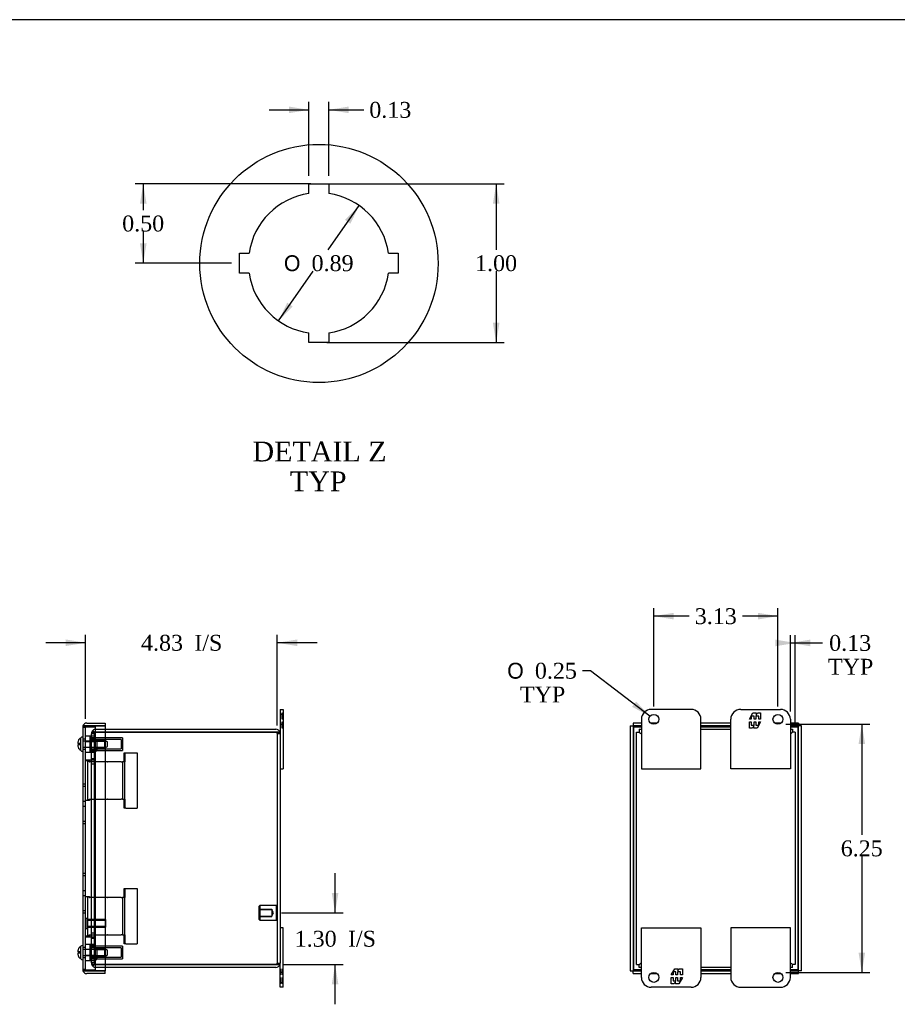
# Model space of a CAD drawing. Header units: inches. Extents: x 0.2 to 65.9, y -0.4 to 43.8.
# Tile 6 of 7: x 29.5 to 51.6, y 19 to 43.8. Entities that reach past the tile are written whole.
import ezdxf
from ezdxf.enums import TextEntityAlignment as Align
from ezdxf.lldxf.tags import DXFTag

# ---------------------------------------------------------------- set-up
doc = ezdxf.new("R2010")
doc.units = ezdxf.units.IN
doc.header["$MEASUREMENT"] = 0
for name, color, linetype in [('COM50821', 7, 'Continuous'), ('COM51062', 7, 'Continuous'), ('COM56049-2', 7, 'Continuous'), ('COM70646-2', 7, 'Continuous'), ('Default', 7, 'Continuous'), ('GSK11184', 7, 'Continuous'), ('RNG86389', 7, 'Continuous'), ('RVN01001', 7, 'Continuous'), ('SCS190055', 7, 'Continuous'), ('STD26154', 7, 'Continuous'), ('STD26202', 7, 'Continuous')]:
    doc.layers.add(name, color=color, linetype=linetype)
doc.styles.add('SEACAD_Solid_Edge_ANSI1_Symbols', font='txt')
doc.styles.add('SEACAD_Times_New_Roman', font='times.ttf')
tags = doc.linetypes.add('CENTER2', pattern=[1.125, 0.75, -0.125, 0.125, -0.125]).pattern_tags.tags
tags[10:11] = [DXFTag(74, 4), DXFTag(75, 0), DXFTag(340, '0'), DXFTag(46, 0.0), DXFTag(50, 0.0), DXFTag(44, 0.0), DXFTag(45, 0.0)]
tags[8:9] = [DXFTag(74, 4), DXFTag(75, 0), DXFTag(340, '0'), DXFTag(46, 0.0), DXFTag(50, 0.0), DXFTag(44, 0.0), DXFTag(45, 0.0)]
tags[6:7] = [DXFTag(74, 4), DXFTag(75, 0), DXFTag(340, '0'), DXFTag(46, 0.0), DXFTag(50, 0.0), DXFTag(44, 0.0), DXFTag(45, 0.0)]
tags[4:5] = [DXFTag(74, 4), DXFTag(75, 0), DXFTag(340, '0'), DXFTag(46, 0.0), DXFTag(50, 0.0), DXFTag(44, 0.0), DXFTag(45, 0.0)]
tags = doc.linetypes.add('HIDDEN2', pattern=[0.1875, 0.125, -0.0625]).pattern_tags.tags
tags[6:7] = [DXFTag(74, 4), DXFTag(75, 0), DXFTag(340, '0'), DXFTag(46, 0.0), DXFTag(50, 0.0), DXFTag(44, 0.0), DXFTag(45, 0.0)]
tags[4:5] = [DXFTag(74, 4), DXFTag(75, 0), DXFTag(340, '0'), DXFTag(46, 0.0), DXFTag(50, 0.0), DXFTag(44, 0.0), DXFTag(45, 0.0)]
doc.dimstyles.new('HAMMOND_(STH_-_66x44)', dxfattribs={"dimtxt": 0.4, "dimasz": 0.5, "dimexe": 0.2, "dimexo": 0.2, "dimgap": 0.1, "dimtad": 0, "dimtih": 1, "dimtoh": 1, "dimzin": 0, "dimdsep": 46, "dimtxsty": 'SEACAD_Times_New_Roman', "dimblk1": '_SE_FILLED', "dimblk2": '_SE_FILLED', "dimsah": 1, "dimcen": 0.2, "dimadec": 0, "dimazin": 0, "dimtfac": 0.8, "dimtofl": 0, "dimtmove": 0, "dimatfit": 3, "dimfxl": 1, "dimtolj": 1, "dimtzin": 0, "dimarcsym": 0})

# ---------------------------------------------------------------- blocks, each defined once
blk = doc.blocks.new('SE2')
at = {"layer": 'COM50821', "color": 7, "linetype": 'Continuous'}
for p, q in [((36.058, 26.466), (36.058, 26.216)), ((36.058, 26.466), (36.13, 26.466)), ((36.13, 26.466), (36.13, 26.216)), ((36.058, 26.216), (36.058, 25.858)), ((36.13, 26.216), (36.13, 24.966)), ((36.058, 24.966), (36.13, 24.966)), ((36.13, 20.966), (36.058, 20.966)), ((36.13, 19.716), (36.13, 20.966)), ((36.058, 19.716), (36.058, 20.074)), ((36.058, 19.466), (36.058, 19.716)), ((36.13, 19.466), (36.13, 19.716)), ((36.13, 19.466), (36.058, 19.466))]:
    blk.add_line(p, q, dxfattribs=at)
at = {"layer": 'COM50821', "color": 7, "linetype": 'HIDDEN2'}
for p, q in [((36.068, 26.376), (36.058, 26.376)), ((36.13, 26.341), (36.058, 26.341)), ((36.068, 26.319), (36.058, 26.319)), ((36.068, 26.298), (36.058, 26.298)), ((36.068, 26.376), (36.068, 26.221)), ((36.12, 26.376), (36.13, 26.376)), ((36.12, 26.221), (36.12, 26.376)), ((36.12, 26.319), (36.13, 26.319)), ((36.12, 26.298), (36.13, 26.298)), ((36.068, 26.221), (36.058, 26.221)), ((36.068, 26.15), (36.058, 26.15)), ((36.058, 26.091), (36.13, 26.091)), ((36.068, 26.073), (36.058, 26.073)), ((36.068, 26.052), (36.058, 26.052)), ((36.068, 26.15), (36.068, 25.996)), ((36.12, 26.221), (36.13, 26.221)), ((36.12, 26.15), (36.13, 26.15)), ((36.12, 25.996), (36.12, 26.15)), ((36.12, 26.073), (36.13, 26.073)), ((36.12, 26.052), (36.13, 26.052)), ((36.068, 25.996), (36.058, 25.996)), ((36.12, 25.996), (36.13, 25.996)), ((36.068, 19.935), (36.058, 19.935)), ((36.068, 19.879), (36.058, 19.879)), ((36.068, 19.858), (36.058, 19.858)), ((36.068, 19.935), (36.068, 19.781)), ((36.12, 19.935), (36.13, 19.935)), ((36.12, 19.781), (36.12, 19.935)), ((36.12, 19.879), (36.13, 19.879)), ((36.12, 19.858), (36.13, 19.858)), ((36.13, 19.841), (36.058, 19.841)), ((36.068, 19.781), (36.058, 19.781)), ((36.068, 19.71), (36.058, 19.71)), ((36.068, 19.633), (36.058, 19.633)), ((36.068, 19.612), (36.058, 19.612)), ((36.068, 19.71), (36.068, 19.556)), ((36.12, 19.781), (36.13, 19.781)), ((36.12, 19.71), (36.13, 19.71)), ((36.12, 19.556), (36.12, 19.71)), ((36.12, 19.633), (36.13, 19.633)), ((36.12, 19.612), (36.13, 19.612)), ((36.058, 19.591), (36.13, 19.591)), ((36.068, 19.556), (36.058, 19.556)), ((36.12, 19.556), (36.13, 19.556))]:
    blk.add_line(p, q, dxfattribs=at)
at = {"layer": 'COM51062', "color": 7, "linetype": 'HIDDEN2'}
for p, q in [((32.134, 25.375), (32.172, 25.375)), ((32.134, 25.145), (32.134, 25.375)), ((32.159, 25.145), (32.159, 25.375)), ((32.172, 25.375), (32.461, 25.375)), ((32.461, 25.375), (32.461, 23.975)), ((31.158, 25.175), (31.259, 25.175)), ((31.215, 24.175), (31.215, 25.175)), ((31.249, 25.145), (31.249, 25.175)), ((31.249, 25.145), (31.259, 25.145)), ((31.259, 25.175), (31.259, 25.145)), ((31.713, 25.145), (31.259, 25.145)), ((31.713, 25.145), (31.718, 25.145)), ((32.057, 25.145), (31.718, 25.145)), ((32.057, 25.145), (32.086, 25.145)), ((32.086, 25.145), (32.086, 24.205)), ((32.134, 25.145), (32.086, 25.145)), ((32.159, 25.145), (32.134, 25.145)), ((32.143, 25.145), (32.143, 24.205)), ((31.259, 24.175), (31.158, 24.175)), ((31.249, 24.205), (31.259, 24.205)), ((31.249, 24.175), (31.249, 24.205)), ((31.259, 24.205), (31.713, 24.205)), ((31.259, 24.205), (31.259, 24.175)), ((31.718, 24.205), (31.713, 24.205)), ((31.718, 24.205), (32.057, 24.205)), ((32.086, 24.205), (32.057, 24.205)), ((32.086, 24.205), (32.134, 24.205)), ((32.134, 23.975), (32.134, 24.205)), ((32.159, 24.205), (32.134, 24.205)), ((32.159, 23.975), (32.159, 24.205)), ((32.172, 23.975), (32.134, 23.975)), ((32.172, 23.975), (32.461, 23.975)), ((32.134, 21.957), (32.172, 21.957)), ((32.134, 21.727), (32.134, 21.957)), ((32.159, 21.727), (32.159, 21.957)), ((32.172, 21.957), (32.461, 21.957)), ((32.461, 21.957), (32.461, 20.557)), ((31.158, 21.757), (31.259, 21.757)), ((31.215, 20.757), (31.215, 21.757)), ((31.249, 21.727), (31.249, 21.757)), ((31.249, 21.727), (31.259, 21.727)), ((31.259, 21.757), (31.259, 21.727)), ((31.713, 21.727), (31.259, 21.727)), ((31.713, 21.727), (31.718, 21.727)), ((32.057, 21.727), (31.718, 21.727)), ((32.057, 21.727), (32.086, 21.727)), ((32.086, 21.727), (32.086, 20.787)), ((32.134, 21.727), (32.086, 21.727)), ((32.159, 21.727), (32.134, 21.727)), ((32.143, 21.727), (32.143, 20.787)), ((31.259, 20.757), (31.158, 20.757)), ((31.249, 20.787), (31.259, 20.787)), ((31.249, 20.757), (31.249, 20.787)), ((31.259, 20.787), (31.713, 20.787)), ((31.259, 20.787), (31.259, 20.757)), ((31.718, 20.787), (31.713, 20.787)), ((31.718, 20.787), (32.057, 20.787)), ((32.086, 20.787), (32.057, 20.787)), ((32.086, 20.787), (32.134, 20.787)), ((32.134, 20.557), (32.134, 20.787)), ((32.159, 20.787), (32.134, 20.787)), ((32.159, 20.557), (32.159, 20.787)), ((32.172, 20.557), (32.134, 20.557)), ((32.172, 20.557), (32.461, 20.557))]:
    blk.add_line(p, q, dxfattribs=at)
at = {"layer": 'COM56049-2', "color": 7, "linetype": 'HIDDEN2'}
for p, q in [((31.38, 25.858), (31.308, 25.858)), ((31.308, 25.858), (31.308, 25.848)), ((31.308, 20.083), (31.308, 25.848)), ((31.38, 25.848), (31.308, 25.848)), ((31.38, 25.893), (31.34, 25.934)), ((31.416, 25.893), (31.34, 25.893)), ((31.38, 25.858), (31.38, 25.848)), ((31.38, 20.083), (31.38, 25.848)), ((31.416, 25.966), (31.649, 25.966)), ((31.416, 25.894), (31.649, 25.894)), ((31.649, 25.893), (31.416, 25.893)), ((35.986, 25.858), (36.058, 25.858)), ((35.986, 25.858), (35.986, 20.074)), ((31.38, 25.717), (31.308, 25.717)), ((31.308, 25.716), (31.38, 25.716)), ((31.308, 25.706), (31.38, 25.706)), ((31.308, 25.702), (31.38, 25.702)), ((31.308, 25.464), (31.38, 25.464)), ((31.308, 25.401), (31.38, 25.401)), ((31.308, 25.226), (31.38, 25.226)), ((31.308, 25.091), (31.38, 25.091)), ((31.308, 20.841), (31.38, 20.841)), ((31.308, 20.706), (31.38, 20.706)), ((31.308, 20.531), (31.38, 20.531)), ((31.38, 20.467), (31.308, 20.467)), ((31.308, 20.23), (31.38, 20.23)), ((31.308, 20.225), (31.38, 20.225)), ((31.308, 20.216), (31.38, 20.216)), ((31.308, 20.214), (31.38, 20.214)), ((31.38, 20.083), (31.308, 20.083)), ((31.308, 20.083), (31.308, 20.074)), ((31.38, 20.074), (31.308, 20.074)), ((31.34, 20.038), (31.416, 20.038)), ((31.38, 20.038), (31.34, 19.997)), ((31.38, 20.083), (31.38, 20.074)), ((31.649, 20.038), (31.416, 20.038)), ((31.416, 20.038), (31.649, 20.038)), ((31.649, 19.966), (31.416, 19.966)), ((35.986, 20.074), (36.058, 20.074))]:
    blk.add_line(p, q, dxfattribs=at)
at = {"layer": 'COM56049-2', "color": 7, "linetype": 'Continuous'}
for p, q in [((31.649, 25.966), (35.95, 25.966)), ((31.649, 25.894), (35.95, 25.894)), ((35.95, 25.893), (31.649, 25.893)), ((36.052, 25.894), (35.95, 25.894)), ((35.95, 25.893), (36.052, 25.893)), ((36.058, 25.858), (36.058, 20.074)), ((35.95, 20.038), (31.649, 20.038)), ((31.649, 20.038), (35.95, 20.038)), ((35.95, 19.966), (31.649, 19.966)), ((35.95, 20.038), (36.052, 20.038)), ((36.052, 20.038), (35.95, 20.038))]:
    blk.add_line(p, q, dxfattribs=at)
at = {"layer": 'COM56049-2', "color": 7, "linetype": 'HIDDEN2'}
for centre, radius, start, end in [((31.416, 25.858), 0.108, 135, 180), ((31.416, 25.858), 0.108, 90, 135), ((31.405, 25.886), 0.0256, 163.1961, 212.8317), ((31.482, 25.847), 0.102, 165.792, 179.6076), ((31.416, 25.858), 0.0361, 156.0652, 179.9637), ((31.416, 25.858), 0.036, 94.5077, 156.0293), ((31.416, 25.858), 0.036, 90, 94.5077), ((35.95, 25.858), 0.036, 0, 85.4923), ((31.416, 20.074), 0.108, 180, 225), ((31.416, 20.074), 0.108, 225, 270), ((31.405, 20.045), 0.0256, 147.1632, 196.8093), ((31.482, 20.084), 0.102, 180.3927, 194.2076), ((31.416, 20.074), 0.036, 179.9962, 203.9748), ((31.416, 20.074), 0.036, 203.9707, 265.4923), ((31.416, 20.074), 0.036, 265.4923, 270), ((35.95, 20.074), 0.036, 274.5077, 0)]:
    blk.add_arc(centre, radius, start, end, dxfattribs=at)
at = {"layer": 'COM56049-2', "color": 7, "linetype": 'Continuous'}
for centre, radius, start, end in [((35.95, 25.858), 0.108, 19.4712, 90), ((35.95, 25.858), 0.036, 85.4923, 90), ((35.95, 25.858), 0.108, 0, 19.4712), ((35.95, 20.074), 0.036, 270, 274.5077), ((35.95, 20.074), 0.108, 270, 340.5288), ((35.95, 20.074), 0.108, 340.5288, 0)]:
    blk.add_arc(centre, radius, start, end, dxfattribs=at)
at = {"layer": 'COM56049-2', "color": 7, "linetype": 'HIDDEN2'}
for centre, start_param, end_param in [((35.95, 25.858), 3.141593, 4.712389), ((35.95, 20.074), 1.570796, 3.141593)]:
    blk.add_ellipse(centre, major_axis=(-0.036, 0), ratio=0.996907, start_param=start_param, end_param=end_param, dxfattribs=at)
at = {"layer": 'COM56049-2', "color": 7, "linetype": 'Continuous'}
for centre, start_param, end_param in [((35.95, 25.858), 3.141593, 3.48143), ((35.95, 20.074), 2.801756, 3.141593)]:
    blk.add_ellipse(centre, major_axis=(-0.108, 0), ratio=0.996907, start_param=start_param, end_param=end_param, dxfattribs=at)
at = {"layer": 'COM56049-2', "color": 7, "linetype": 'HIDDEN2'}
for points in [[(31.34, 25.893), (31.33, 25.886), (31.322, 25.878), (31.311, 25.863), (31.308, 25.856), (31.308, 25.848)], [(31.308, 20.083), (31.308, 20.076), (31.311, 20.068), (31.322, 20.053), (31.33, 20.045), (31.34, 20.038)]]:
    blk.add_open_spline(points, degree=3, knots=[0, 0, 0, 0, 0.5, 0.5, 1, 1, 1, 1], dxfattribs=at)
at = {"layer": 'COM70646-2', "color": 7, "linetype": 'Continuous'}
for p, q in [((31.092, 26.05), (31.194, 26.05)), ((31.194, 26.049), (31.092, 26.049)), ((31.194, 26.122), (31.649, 26.122)), ((31.194, 26.05), (31.649, 26.05)), ((31.649, 26.049), (31.194, 26.049)), ((31.649, 26.122), (31.649, 26.05)), ((31.649, 26.049), (31.649, 19.882)), ((31.086, 26.014), (31.086, 19.918)), ((31.092, 19.882), (31.194, 19.882)), ((31.194, 19.882), (31.092, 19.882)), ((31.649, 19.882), (31.194, 19.882)), ((31.194, 19.882), (31.649, 19.882)), ((31.649, 19.81), (31.649, 19.882)), ((31.649, 19.81), (31.194, 19.81))]:
    blk.add_line(p, q, dxfattribs=at)
at = {"layer": 'COM70646-2', "color": 7, "linetype": 'HIDDEN2'}
for p, q in [((31.158, 26.014), (31.086, 26.014)), ((31.158, 25.716), (31.086, 25.716)), ((31.086, 25.466), (31.158, 25.466)), ((31.086, 24.591), (31.158, 24.591)), ((31.086, 24.529), (31.158, 24.529)), ((31.086, 24.153), (31.158, 24.153)), ((31.086, 24.028), (31.158, 24.028)), ((31.086, 23.652), (31.158, 23.652)), ((31.086, 23.591), (31.158, 23.591)), ((31.086, 22.341), (31.158, 22.341)), ((31.086, 22.279), (31.158, 22.279)), ((31.086, 21.903), (31.158, 21.903)), ((31.086, 21.778), (31.158, 21.778)), ((31.086, 21.402), (31.158, 21.402)), ((31.086, 21.341), (31.158, 21.341)), ((31.158, 20.466), (31.086, 20.466)), ((31.086, 20.216), (31.158, 20.216)), ((31.158, 19.918), (31.086, 19.918))]:
    blk.add_line(p, q, dxfattribs=at)
at = {"layer": 'COM70646-2', "color": 7, "linetype": 'Continuous'}
for centre, radius, start, end in [((31.194, 26.014), 0.108, 160.5288, 180), ((31.194, 26.014), 0.108, 90, 160.5288), ((31.194, 26.014), 0.036, 90, 102.0055), ((31.194, 19.918), 0.108, 180, 199.4712), ((31.194, 19.918), 0.108, 199.4712, 270), ((31.194, 19.918), 0.036, 257.9945, 270)]:
    blk.add_arc(centre, radius, start, end, dxfattribs=at)
at = {"layer": 'COM70646-2', "color": 7, "linetype": 'HIDDEN2'}
for centre, start, end in [((31.194, 26.014), 102.0055, 180), ((31.194, 19.918), 180, 257.9945)]:
    blk.add_arc(centre, 0.036, start, end, dxfattribs=at)
at = {"layer": 'COM70646-2', "color": 7, "linetype": 'Continuous'}
for centre, start_param, end_param in [((31.194, 26.014), 2.801756, 3.141593), ((31.194, 19.918), 3.141593, 3.48143)]:
    blk.add_ellipse(centre, major_axis=(0.108, 0), ratio=0.978128, start_param=start_param, end_param=end_param, dxfattribs=at)
at = {"layer": 'COM70646-2', "color": 7, "linetype": 'HIDDEN2'}
for centre, start_param, end_param in [((31.194, 26.014), 1.570796, 3.141593), ((31.194, 19.918), 3.141593, 4.712389)]:
    blk.add_ellipse(centre, major_axis=(0.036, 0), ratio=0.978128, start_param=start_param, end_param=end_param, dxfattribs=at)
at = {"layer": 'GSK11184', "color": 7, "linetype": 'HIDDEN2'}
for p, q in [((31.158, 19.902), (31.158, 26.03)), ((31.158, 26.03), (31.408, 26.03)), ((31.27, 25.794), (31.158, 25.794)), ((31.408, 25.794), (31.308, 25.794)), ((31.408, 19.902), (31.408, 26.03)), ((31.158, 25.655), (31.408, 25.655)), ((31.158, 25.388), (31.27, 25.388)), ((31.308, 25.388), (31.408, 25.388)), ((31.158, 25.195), (31.408, 25.195)), ((31.158, 20.737), (31.408, 20.737)), ((31.27, 20.544), (31.158, 20.544)), ((31.408, 20.544), (31.308, 20.544)), ((31.158, 20.277), (31.408, 20.277)), ((31.158, 20.138), (31.27, 20.138)), ((31.308, 20.138), (31.408, 20.138)), ((31.158, 19.902), (31.408, 19.902))]:
    blk.add_line(p, q, dxfattribs=at)
at = {"layer": 'RNG86389', "color": 7, "linetype": 'HIDDEN2'}
for p, q in [((31.44, 25.689), (31.408, 25.689)), ((31.44, 25.689), (31.44, 25.42)), ((31.408, 25.466), (31.44, 25.466)), ((31.408, 25.42), (31.44, 25.42)), ((31.44, 20.439), (31.408, 20.439)), ((31.44, 20.439), (31.44, 20.17)), ((31.408, 20.216), (31.44, 20.216)), ((31.408, 20.17), (31.44, 20.17))]:
    blk.add_line(p, q, dxfattribs=at)
at = {"layer": 'RVN01001', "color": 7, "linetype": 'HIDDEN2'}
for p, q in [((31.27, 25.794), (31.27, 25.388)), ((31.308, 25.794), (31.27, 25.794)), ((32.051, 25.71), (31.27, 25.71)), ((32.089, 25.748), (31.308, 25.748)), ((32.051, 25.71), (32.051, 25.471)), ((32.089, 25.623), (32.051, 25.623)), ((32.051, 25.558), (32.089, 25.558)), ((32.089, 25.748), (32.089, 25.433)), ((31.27, 25.471), (32.051, 25.471)), ((31.27, 25.388), (31.308, 25.388)), ((31.308, 25.433), (32.089, 25.433)), ((31.27, 20.544), (31.27, 20.138)), ((31.308, 20.544), (31.27, 20.544)), ((32.051, 20.46), (31.27, 20.46)), ((32.089, 20.498), (31.308, 20.498)), ((32.051, 20.46), (32.051, 20.221)), ((32.089, 20.373), (32.051, 20.373)), ((32.089, 20.498), (32.089, 20.183)), ((31.27, 20.221), (32.051, 20.221)), ((31.27, 20.138), (31.308, 20.138)), ((31.308, 20.183), (32.089, 20.183)), ((32.051, 20.308), (32.089, 20.308))]:
    blk.add_line(p, q, dxfattribs=at)
at = {"layer": 'SCS190055', "color": 7, "linetype": 'Continuous'}
for p, q in [((30.976, 25.606), (30.976, 25.648)), ((30.98, 25.606), (30.976, 25.606)), ((30.976, 25.533), (30.976, 25.576)), ((30.976, 25.576), (30.98, 25.576)), ((31.036, 25.75), (31.036, 25.752)), ((31.036, 25.432), (31.036, 25.429)), ((30.976, 20.356), (30.976, 20.398)), ((30.98, 20.356), (30.976, 20.356)), ((31.036, 20.5), (31.036, 20.502)), ((30.976, 20.283), (30.976, 20.326)), ((30.976, 20.326), (30.98, 20.326)), ((31.036, 20.182), (31.036, 20.179))]:
    blk.add_line(p, q, dxfattribs=at)
at = {"layer": 'SCS190055', "color": 7, "linetype": 'HIDDEN2'}
for p, q in [((31.036, 25.606), (30.98, 25.606)), ((31.036, 25.576), (30.98, 25.576)), ((31.036, 25.606), (31.036, 25.75)), ((31.036, 25.576), (31.036, 25.606)), ((31.036, 25.432), (31.036, 25.576)), ((31.406, 25.665), (31.086, 25.665)), ((31.406, 25.496), (31.406, 25.686)), ((31.646, 25.686), (31.406, 25.686)), ((31.406, 25.666), (31.679, 25.666)), ((31.646, 25.496), (31.646, 25.686)), ((31.711, 25.648), (31.646, 25.686)), ((31.711, 25.533), (31.711, 25.648)), ((31.086, 25.517), (31.406, 25.517)), ((31.406, 25.515), (31.679, 25.515)), ((31.406, 25.496), (31.646, 25.496)), ((31.646, 25.496), (31.711, 25.533)), ((31.036, 20.356), (30.98, 20.356)), ((31.036, 20.356), (31.036, 20.5)), ((31.036, 20.326), (31.036, 20.356)), ((31.406, 20.415), (31.086, 20.415)), ((31.406, 20.246), (31.406, 20.436)), ((31.646, 20.436), (31.406, 20.436)), ((31.406, 20.416), (31.679, 20.416)), ((31.646, 20.246), (31.646, 20.436)), ((31.711, 20.398), (31.646, 20.436)), ((31.711, 20.283), (31.711, 20.398)), ((31.036, 20.326), (30.98, 20.326)), ((31.036, 20.182), (31.036, 20.326)), ((31.086, 20.267), (31.406, 20.267)), ((31.406, 20.265), (31.679, 20.265)), ((31.406, 20.246), (31.646, 20.246)), ((31.646, 20.246), (31.711, 20.283))]:
    blk.add_line(p, q, dxfattribs=at)
at = {"layer": 'SCS190055', "color": 7, "linetype": 'Continuous'}
for centre, start, end in [((31.101, 25.645), 96.731, 121.1452), ((31.101, 25.536), 238.8548, 263.269), ((31.101, 20.395), 96.731, 121.1452), ((31.101, 20.286), 238.8548, 263.269)]:
    blk.add_arc(centre, 0.125, start, end, dxfattribs=at)
for points, knots in [([(30.976, 25.648), (30.977, 25.658), (30.978, 25.668), (30.984, 25.688), (30.988, 25.697), (30.996, 25.71), (30.999, 25.715), (31.005, 25.723), (31.008, 25.727), (31.019, 25.738), (31.027, 25.744), (31.036, 25.75)], [0, 0, 0, 0, 0.25, 0.25, 0.5, 0.5, 0.625, 0.625, 0.75, 0.75, 1, 1, 1, 1]), ([(30.98, 25.576), (30.98, 25.581), (30.98, 25.586), (30.98, 25.596), (30.98, 25.601), (30.98, 25.606)], [0, 0, 0, 0, 0.5, 0.5, 1, 1, 1, 1]), ([(31.036, 25.432), (31.027, 25.437), (31.019, 25.443), (31.005, 25.458), (30.999, 25.466), (30.988, 25.484), (30.984, 25.493), (30.978, 25.513), (30.977, 25.523), (30.976, 25.533)], [0, 0, 0, 0, 0.25, 0.25, 0.5, 0.5, 0.75, 0.75, 1, 1, 1, 1]), ([(30.976, 20.398), (30.977, 20.408), (30.978, 20.418), (30.984, 20.438), (30.988, 20.447), (30.996, 20.46), (30.999, 20.465), (31.005, 20.473), (31.008, 20.477), (31.019, 20.488), (31.027, 20.494), (31.036, 20.5)], [0, 0, 0, 0, 0.25, 0.25, 0.5, 0.5, 0.625, 0.625, 0.75, 0.75, 1, 1, 1, 1]), ([(30.98, 20.326), (30.98, 20.331), (30.98, 20.336), (30.98, 20.346), (30.98, 20.351), (30.98, 20.356)], [0, 0, 0, 0, 0.5, 0.5, 1, 1, 1, 1]), ([(31.036, 20.182), (31.027, 20.187), (31.019, 20.193), (31.005, 20.208), (30.999, 20.216), (30.988, 20.234), (30.984, 20.243), (30.978, 20.263), (30.977, 20.273), (30.976, 20.283)], [0, 0, 0, 0, 0.25, 0.25, 0.5, 0.5, 0.75, 0.75, 1, 1, 1, 1])]:
    blk.add_open_spline(points, degree=3, knots=knots, dxfattribs=at)
at = {"layer": 'STD26154', "color": 7, "linetype": 'HIDDEN2'}
for p, q in [((35.546, 21.528), (35.526, 21.508)), ((35.526, 21.173), (35.526, 21.508)), ((35.526, 21.436), (35.846, 21.436)), ((35.846, 21.419), (35.526, 21.419)), ((35.546, 21.528), (35.546, 21.153)), ((35.966, 21.528), (35.546, 21.528)), ((35.846, 21.436), (35.846, 21.419)), ((35.846, 21.419), (35.846, 21.262)), ((35.893, 21.341), (35.846, 21.419)), ((35.846, 21.262), (35.893, 21.341)), ((35.966, 21.153), (35.966, 21.528)), ((35.986, 21.508), (35.966, 21.528)), ((35.526, 21.262), (35.846, 21.262)), ((35.526, 21.246), (35.846, 21.246)), ((35.526, 21.173), (35.546, 21.153)), ((35.546, 21.153), (35.966, 21.153)), ((35.846, 21.246), (35.846, 21.262)), ((35.966, 21.153), (35.986, 21.173))]:
    blk.add_line(p, q, dxfattribs=at)
at = {"layer": 'STD26202', "color": 7, "linetype": 'HIDDEN2'}
for p, q in [((31.193, 21.2), (31.158, 21.2)), ((31.193, 21.2), (31.193, 20.95)), ((31.658, 21.17), (31.193, 21.17)), ((31.658, 21.15), (31.193, 21.15)), ((31.658, 21.17), (31.658, 20.98)), ((31.158, 20.95), (31.193, 20.95)), ((31.658, 20.999), (31.193, 20.999)), ((31.193, 20.98), (31.658, 20.98))]:
    blk.add_line(p, q, dxfattribs=at)
blk = doc.blocks.new('SE7')
at = {"layer": 'COM50821', "color": 7, "linetype": 'Continuous'}
for p, q in [((46.402, 26.466), (45.402, 26.466)), ((47.652, 26.466), (48.652, 26.466)), ((47.872, 26.221), (47.961, 26.376)), ((47.99, 26.298), (47.919, 26.298)), ((47.919, 26.298), (47.919, 26.221)), ((47.961, 26.376), (48.04, 26.376)), ((47.99, 26.221), (47.99, 26.298)), ((48.105, 26.298), (48.034, 26.298)), ((48.034, 26.298), (48.034, 26.221)), ((48.04, 26.376), (48.04, 26.319)), ((48.04, 26.319), (48.073, 26.376)), ((48.073, 26.376), (48.152, 26.376)), ((48.105, 26.221), (48.105, 26.298)), ((48.152, 26.376), (48.152, 26.221)), ((45.152, 26.216), (45.152, 24.966)), ((46.652, 24.966), (46.652, 26.216)), ((47.402, 24.966), (47.402, 26.216)), ((47.919, 26.221), (47.872, 26.221)), ((47.872, 25.996), (47.872, 26.15)), ((47.872, 26.15), (47.919, 26.15)), ((47.919, 26.15), (47.919, 26.073)), ((47.919, 26.073), (47.99, 26.073)), ((47.983, 26.052), (47.951, 25.996)), ((47.983, 25.996), (47.983, 26.052)), ((48.034, 26.221), (47.99, 26.221)), ((47.99, 26.073), (47.99, 26.15)), ((47.99, 26.15), (48.034, 26.15)), ((48.034, 26.15), (48.034, 26.073)), ((48.034, 26.073), (48.105, 26.073)), ((48.152, 26.15), (48.063, 25.996)), ((48.152, 26.221), (48.105, 26.221)), ((48.105, 26.073), (48.105, 26.15)), ((48.105, 26.15), (48.152, 26.15)), ((48.902, 26.216), (48.902, 24.966)), ((47.951, 25.996), (47.872, 25.996)), ((48.063, 25.996), (47.983, 25.996)), ((45.152, 24.966), (46.652, 24.966)), ((48.902, 24.966), (47.402, 24.966)), ((45.152, 20.966), (46.652, 20.966)), ((45.152, 19.716), (45.152, 20.966)), ((46.652, 20.966), (46.652, 19.716)), ((47.402, 20.966), (47.402, 19.716)), ((48.902, 20.966), (47.402, 20.966)), ((48.902, 19.716), (48.902, 20.966)), ((45.902, 19.781), (45.991, 19.935)), ((46.02, 19.858), (45.949, 19.858)), ((45.949, 19.858), (45.949, 19.781)), ((45.991, 19.935), (46.071, 19.935)), ((46.02, 19.781), (46.02, 19.858)), ((46.135, 19.858), (46.064, 19.858)), ((46.064, 19.858), (46.064, 19.781)), ((46.071, 19.935), (46.071, 19.879)), ((46.071, 19.879), (46.104, 19.935)), ((46.104, 19.935), (46.183, 19.935)), ((46.135, 19.781), (46.135, 19.858)), ((46.183, 19.935), (46.183, 19.781)), ((45.949, 19.781), (45.902, 19.781)), ((45.902, 19.556), (45.902, 19.71)), ((45.902, 19.71), (45.949, 19.71)), ((45.949, 19.71), (45.949, 19.633)), ((45.949, 19.633), (46.02, 19.633)), ((46.014, 19.612), (45.981, 19.556)), ((46.014, 19.556), (46.014, 19.612)), ((46.064, 19.781), (46.02, 19.781)), ((46.02, 19.633), (46.02, 19.71)), ((46.02, 19.71), (46.064, 19.71)), ((46.064, 19.71), (46.064, 19.633)), ((46.064, 19.633), (46.135, 19.633)), ((46.183, 19.71), (46.094, 19.556)), ((46.183, 19.781), (46.135, 19.781)), ((46.135, 19.633), (46.135, 19.71)), ((46.135, 19.71), (46.183, 19.71)), ((46.402, 19.466), (45.402, 19.466)), ((45.981, 19.556), (45.902, 19.556)), ((46.094, 19.556), (46.014, 19.556)), ((47.652, 19.466), (48.652, 19.466))]:
    blk.add_line(p, q, dxfattribs=at)
for centre in [(45.465, 26.216), (48.59, 26.216), (45.465, 19.716), (48.59, 19.716)]:
    blk.add_circle(centre, 0.125, dxfattribs=at)
for centre, start, end in [((45.402, 26.216), 90, 180), ((46.402, 26.216), 0, 90), ((47.652, 26.216), 90, 180), ((48.652, 26.216), 0, 90), ((45.402, 19.716), 180, 270), ((46.402, 19.716), 270, 0), ((47.652, 19.716), 180, 270), ((48.652, 19.716), 270, 0)]:
    blk.add_arc(centre, 0.25, start, end, dxfattribs=at)
at = {"layer": 'COM56049-2', "color": 7, "linetype": 'Continuous'}
for p, q in [((45.027, 25.893), (45.099, 25.893)), ((45.027, 20.038), (45.027, 25.893)), ((45.099, 25.966), (45.099, 25.894)), ((45.099, 25.966), (45.152, 25.966)), ((45.099, 25.894), (45.135, 25.858)), ((45.099, 25.893), (45.135, 25.858)), ((46.652, 25.966), (47.402, 25.966)), ((48.902, 25.966), (48.955, 25.966)), ((48.955, 25.894), (48.919, 25.858)), ((48.955, 25.893), (48.919, 25.858)), ((48.955, 25.966), (48.955, 25.894)), ((49.027, 25.893), (48.955, 25.893)), ((49.027, 25.893), (49.027, 20.038)), ((45.027, 20.038), (45.099, 20.038)), ((45.099, 20.038), (45.135, 20.074)), ((45.099, 20.038), (45.135, 20.074)), ((45.099, 19.966), (45.099, 20.038)), ((45.152, 19.966), (45.099, 19.966)), ((47.402, 19.966), (46.652, 19.966)), ((48.955, 19.966), (48.902, 19.966)), ((48.955, 20.038), (48.919, 20.074)), ((48.955, 20.038), (48.919, 20.074)), ((48.955, 19.966), (48.955, 20.038)), ((49.027, 20.038), (48.955, 20.038))]:
    blk.add_line(p, q, dxfattribs=at)
at = {"layer": 'COM70646-2', "color": 7, "linetype": 'Continuous'}
for p, q in [((44.871, 26.049), (44.943, 26.049)), ((44.871, 26.049), (44.871, 19.882)), ((44.943, 26.049), (44.963, 26.029)), ((44.943, 26.049), (44.943, 19.882)), ((44.944, 26.122), (44.944, 26.05)), ((45.152, 26.122), (44.944, 26.122)), ((44.944, 26.05), (44.964, 26.03)), ((45.152, 26.05), (44.944, 26.05)), ((45.547, 26.122), (45.382, 26.122)), ((47.402, 26.122), (46.652, 26.122)), ((47.402, 26.05), (46.652, 26.05)), ((48.672, 26.122), (48.507, 26.122)), ((49.11, 26.122), (48.902, 26.122)), ((49.11, 26.05), (48.902, 26.05)), ((49.11, 26.05), (49.091, 26.03)), ((49.111, 26.049), (49.091, 26.029)), ((49.11, 26.122), (49.11, 26.05)), ((49.183, 26.049), (49.111, 26.049)), ((49.111, 19.882), (49.111, 26.049)), ((49.183, 19.882), (49.183, 26.049)), ((44.871, 19.882), (44.943, 19.882)), ((44.943, 19.882), (44.963, 19.902)), ((44.944, 19.882), (44.964, 19.902)), ((44.944, 19.81), (44.944, 19.882)), ((44.944, 19.882), (45.152, 19.882)), ((46.652, 19.882), (47.402, 19.882)), ((48.902, 19.882), (49.11, 19.882)), ((49.111, 19.882), (49.091, 19.902)), ((49.11, 19.882), (49.091, 19.902)), ((49.11, 19.81), (49.11, 19.882)), ((49.183, 19.882), (49.111, 19.882)), ((44.944, 19.81), (45.152, 19.81)), ((45.382, 19.81), (45.547, 19.81)), ((46.652, 19.81), (47.402, 19.81)), ((48.507, 19.81), (48.672, 19.81)), ((48.902, 19.81), (49.11, 19.81))]:
    blk.add_line(p, q, dxfattribs=at)
at = {"layer": 'GSK11184', "color": 7, "linetype": 'Continuous'}
for p, q in [((44.963, 26.03), (45.152, 26.03)), ((44.963, 19.902), (44.963, 26.03)), ((46.652, 26.03), (47.402, 26.03)), ((48.902, 26.03), (49.091, 26.03)), ((49.091, 26.03), (49.091, 19.902)), ((45.152, 19.902), (44.963, 19.902)), ((47.402, 19.902), (46.652, 19.902)), ((49.091, 19.902), (48.902, 19.902))]:
    blk.add_line(p, q, dxfattribs=at)
blk = doc.blocks.new('SE10')
at = {"layer": 'COM70646-2', "color": 7, "linetype": 'Continuous'}
for p, q in [((36.781, 39.705), (37.281, 39.705)), ((36.781, 39.459), (36.781, 39.705)), ((37.281, 39.705), (37.281, 39.459)), ((35.031, 37.955), (35.277, 37.955)), ((35.031, 37.455), (35.031, 37.955)), ((38.786, 37.955), (39.031, 37.955)), ((39.031, 37.955), (39.031, 37.455)), ((35.277, 37.455), (35.031, 37.455)), ((39.031, 37.455), (38.786, 37.455)), ((36.781, 35.705), (36.781, 35.951)), ((37.281, 35.951), (37.281, 35.705)), ((37.281, 35.705), (36.781, 35.705))]:
    blk.add_line(p, q, dxfattribs=at)
for start, end in [(98.1105, 171.8895), (8.1105, 81.8895), (188.1105, 261.8895), (278.1105, 351.8895)]:
    blk.add_arc((37.031, 37.705), 1.772, start, end, dxfattribs=at)
blk = doc.blocks.new('DMBLK1052')
at = {"layer": 'Default', "linetype": 'Continuous'}
for points in [[(50.784, 25.591), (50.701, 26.091), (50.618, 25.591)], [(50.784, 20.341), (50.618, 20.341), (50.701, 19.841)]]:
    blk.add_hatch(color=7, dxfattribs=at).paths.add_polyline_path(points)
at = {"layer": 'Default', "color": 7, "linetype": 'Continuous'}
for p, q in [((48.79, 26.091), (50.901, 26.091)), ((50.701, 26.091), (50.701, 23.306)), ((50.701, 22.766), (50.701, 19.841)), ((48.79, 19.841), (50.901, 19.841))]:
    blk.add_line(p, q, dxfattribs=at)
at = {"layer": 'Default', "color": 7, "linetype": 'Continuous', "style": 'SEACAD_Times_New_Roman'}
blk.add_text('6.25', height=0.4, dxfattribs=at).set_placement((50.17, 23.166), align=Align.TOP_LEFT)
blk = doc.blocks.new('_SE_FILLED')
at = {"color": 0}
blk.add_line((0, 0), (-1, 0), dxfattribs=at)
blk.add_solid([(0, 0), (-1, -0.1665), (-1, 0.1665), (0, 0)], dxfattribs=at)
blk = doc.blocks.new('DMBLK1053')
at = {"layer": 'Default', "linetype": 'Continuous'}
for points in [[(45.965, 28.898), (45.465, 28.815), (45.965, 28.732)], [(48.09, 28.898), (48.09, 28.732), (48.59, 28.815)]]:
    blk.add_hatch(color=7, dxfattribs=at).paths.add_polyline_path(points)
at = {"layer": 'Default', "color": 7, "linetype": 'Continuous'}
for p, q in [((45.465, 26.541), (45.465, 29.015)), ((46.356, 28.815), (45.465, 28.815)), ((48.59, 28.815), (47.698, 28.815)), ((48.59, 26.541), (48.59, 29.015))]:
    blk.add_line(p, q, dxfattribs=at)
at = {"layer": 'Default', "color": 7, "linetype": 'Continuous', "style": 'SEACAD_Times_New_Roman'}
blk.add_text('3.13', height=0.4, dxfattribs=at).set_placement((46.496, 29.015), align=Align.TOP_LEFT)
blk = doc.blocks.new('DMBLK1054')
at = {"layer": 'Default', "linetype": 'Continuous'}
for points in [[(48.527, 28.224), (48.527, 28.057), (49.027, 28.14)], [(49.402, 28.224), (48.902, 28.14), (49.402, 28.057)]]:
    blk.add_hatch(color=7, dxfattribs=at).paths.add_polyline_path(points)
at = {"layer": 'Default', "color": 7, "linetype": 'Continuous'}
for p, q in [((48.902, 26.416), (48.902, 28.34)), ((49.027, 26.093), (49.027, 28.34)), ((48.902, 28.14), (49.51, 28.14)), ((49.51, 28.14), (49.71, 28.14))]:
    blk.add_line(p, q, dxfattribs=at)
at = {"layer": 'Default', "color": 7, "linetype": 'Continuous', "style": 'SEACAD_Times_New_Roman'}
for s, p in [('0.13', (49.879, 28.34)), ('TYP', (49.85, 27.74))]:
    blk.add_text(s, height=0.4, dxfattribs=at).set_placement(p, align=Align.TOP_LEFT)
blk = doc.blocks.new('DMBLK1055')
at = {"layer": 'Default', "linetype": 'Continuous'}
blk.add_hatch(color=7, dxfattribs=at).paths.add_polyline_path([(44.918, 26.531), (45.366, 26.292), (45.02, 26.663)])
at = {"layer": 'Default', "color": 7, "linetype": 'Continuous'}
for p, q in [((43.872, 27.44), (43.672, 27.44)), ((45.366, 26.292), (43.872, 27.44))]:
    blk.add_line(p, q, dxfattribs=at)
for s, style, p in [('O', 'SEACAD_Solid_Edge_ANSI1_Symbols', (41.774, 27.64)), ('0.25', 'SEACAD_Times_New_Roman', (42.471, 27.64)), ('TYP', 'SEACAD_Times_New_Roman', (42.094, 27.04))]:
    blk.add_text(s, height=0.4, dxfattribs=dict(at, style=style)).set_placement(p, align=Align.TOP_LEFT)
blk = doc.blocks.new('DMBLK1066')
at = {"layer": 'Default', "linetype": 'Continuous'}
for points in [[(36.281, 41.651), (36.281, 41.484), (36.781, 41.568)], [(37.781, 41.651), (37.281, 41.568), (37.781, 41.484)]]:
    blk.add_hatch(color=7, dxfattribs=at).paths.add_polyline_path(points)
at = {"layer": 'Default', "color": 7, "linetype": 'Continuous'}
for p, q in [((36.781, 39.905), (36.781, 41.768)), ((37.281, 39.905), (37.281, 41.768)), ((35.781, 41.568), (36.781, 41.568)), ((37.281, 41.568), (37.962, 41.568)), ((37.962, 41.568), (38.162, 41.568))]:
    blk.add_line(p, q, dxfattribs=at)
at = {"layer": 'Default', "color": 7, "linetype": 'Continuous', "style": 'SEACAD_Times_New_Roman'}
blk.add_text('0.13', height=0.4, dxfattribs=at).set_placement((38.302, 41.768), align=Align.TOP_LEFT)
blk = doc.blocks.new('DMBLK1069')
at = {"layer": 'Default', "linetype": 'Continuous'}
for points in [[(37.524, 21.841), (37.357, 21.841), (37.44, 21.341)], [(37.524, 19.538), (37.44, 20.038), (37.357, 19.538)]]:
    blk.add_hatch(color=7, dxfattribs=at).paths.add_polyline_path(points)
at = {"layer": 'Default', "color": 7, "linetype": 'Continuous'}
for p, q in [((37.44, 21.341), (37.44, 22.341)), ((36.093, 21.341), (37.64, 21.341)), ((36.15, 20.038), (37.64, 20.038)), ((37.44, 19.038), (37.44, 20.038))]:
    blk.add_line(p, q, dxfattribs=at)
at = {"layer": 'Default', "color": 7, "linetype": 'Continuous', "style": 'SEACAD_Times_New_Roman'}
for s, p in [('1.30', (36.423, 20.889)), ('I/S', (37.765, 20.889))]:
    blk.add_text(s, height=0.4, dxfattribs=at).set_placement(p, align=Align.TOP_LEFT)
blk = doc.blocks.new('DMBLK1070')
at = {"layer": 'Default', "linetype": 'Continuous'}
for points in [[(41.579, 39.205), (41.496, 39.705), (41.413, 39.205)], [(41.579, 36.205), (41.413, 36.205), (41.496, 35.705)]]:
    blk.add_hatch(color=7, dxfattribs=at).paths.add_polyline_path(points)
at = {"layer": 'Default', "color": 7, "linetype": 'Continuous'}
for p, q in [((37.231, 39.705), (41.696, 39.705)), ((41.496, 39.705), (41.496, 38.045)), ((41.496, 37.505), (41.496, 35.705)), ((37.231, 35.705), (41.696, 35.705))]:
    blk.add_line(p, q, dxfattribs=at)
at = {"layer": 'Default', "color": 7, "linetype": 'Continuous', "style": 'SEACAD_Times_New_Roman'}
blk.add_text('1.00', height=0.4, dxfattribs=at).set_placement((40.965, 37.905), align=Align.TOP_LEFT)
blk = doc.blocks.new('DMBLK1071')
at = {"layer": 'Default', "linetype": 'Continuous'}
for points in [[(32.528, 39.205), (32.695, 39.205), (32.611, 39.705)], [(32.528, 38.205), (32.611, 37.705), (32.695, 38.205)]]:
    blk.add_hatch(color=7, dxfattribs=at).paths.add_polyline_path(points)
at = {"layer": 'Default', "color": 7, "linetype": 'Continuous'}
for p, q in [((36.831, 39.705), (32.411, 39.705)), ((32.611, 39.705), (32.611, 39.045)), ((32.611, 38.505), (32.611, 37.705)), ((34.831, 37.705), (32.411, 37.705))]:
    blk.add_line(p, q, dxfattribs=at)
at = {"layer": 'Default', "color": 7, "linetype": 'Continuous', "style": 'SEACAD_Times_New_Roman'}
blk.add_text('0.50', height=0.4, dxfattribs=at).set_placement((32.081, 38.905), align=Align.TOP_LEFT)
blk = doc.blocks.new('DMBLK1072')
at = {"layer": 'Default', "linetype": 'Continuous'}
for points in [[(37.691, 38.796), (37.827, 38.701), (38.045, 39.159)], [(36.235, 36.71), (36.017, 36.252), (36.372, 36.614)]]:
    blk.add_hatch(color=7, dxfattribs=at).paths.add_polyline_path(points)
at = {"layer": 'Default', "color": 7, "linetype": 'Continuous'}
for p, q in [((37.268, 38.045), (38.045, 39.159)), ((36.017, 36.252), (36.892, 37.505))]:
    blk.add_line(p, q, dxfattribs=at)
for s, style, p in [('O', 'SEACAD_Solid_Edge_ANSI1_Symbols', (36.152, 37.905)), ('0.89', 'SEACAD_Times_New_Roman', (36.849, 37.905))]:
    blk.add_text(s, height=0.4, dxfattribs=dict(at, style=style)).set_placement(p, align=Align.TOP_LEFT)
blk = doc.blocks.new('DMBLK1073')
at = {"layer": 'Default', "linetype": 'Continuous'}
for points in [[(30.658, 28.228), (30.658, 28.061), (31.158, 28.144)], [(36.486, 28.228), (35.986, 28.144), (36.486, 28.061)]]:
    blk.add_hatch(color=7, dxfattribs=at).paths.add_polyline_path(points)
at = {"layer": 'Default', "color": 7, "linetype": 'Continuous'}
for p, q in [((31.158, 26.23), (31.158, 28.344)), ((35.986, 26.058), (35.986, 28.344)), ((31.158, 28.144), (30.158, 28.144)), ((36.986, 28.144), (35.986, 28.144))]:
    blk.add_line(p, q, dxfattribs=at)
at = {"layer": 'Default', "color": 7, "linetype": 'Continuous', "style": 'SEACAD_Times_New_Roman'}
for s, p in [('4.83', (32.555, 28.344)), ('I/S', (33.897, 28.344))]:
    blk.add_text(s, height=0.4, dxfattribs=at).set_placement(p, align=Align.TOP_LEFT)
blk = doc.blocks.new('BORDER')
at = {"layer": 'Default', "color": 7, "linetype": 'Continuous'}
blk.add_line((0, 27.86), (-41.86, 27.86), dxfattribs=at)

msp = doc.modelspace()

# ---------------------------------------------------------------- linework, layer by layer
at = {"color": 7, "linetype": 'CENTER2'}
msp.add_circle((37.035, 37.698), 3, dxfattribs=at)

# ---------------------------------------------------------------- block references
at = {"layer": 'Default', "color": 7, "xscale": 1.57, "yscale": 1.57, "zscale": 1.57}
msp.add_blockref('BORDER', (65.889, 0.099), dxfattribs=at)
at = {"layer": 'Default'}
for name in ['SE10', 'SE2', 'SE7']:
    msp.add_blockref(name, (0, 0), dxfattribs=at)

# ---------------------------------------------------------------- texts
at = {"layer": 'Default', "color": 7, "linetype": 'Continuous', "style": 'SEACAD_Times_New_Roman'}
for s, p in [('DETAIL Z', (35.361, 33.211)), ('TYP', (36.303, 32.461))]:
    msp.add_text(s, height=0.5, dxfattribs=at).set_placement(p, align=Align.TOP_LEFT)

# ---------------------------------------------------------------- dimensions: what is measured, and where the dimension line sits
at = {"layer": 'Default', "color": 7, "linetype": 'Continuous'}
for base, p1, p2, angle, override, picture, middle, dimtype in [((36.781260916, 41.567615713), (36.781260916, 39.705206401), (37.281260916, 39.705206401), 0, {"dimlfac": 0.25, "dimtmove": 1}, 'DMBLK1066', (38.162273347, 41.567615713), 161), ((32.611, 37.705), (37.031, 39.705), (35.031, 37.705), 90, {"dimlfac": 0.25}, 'DMBLK1071', (32.611, 38.705), 160), ((41.496, 39.705), (37.031, 39.705), (37.031, 35.705), 270, {"dimlfac": 0.25}, 'DMBLK1070', (41.496, 37.705), 161)]:
    dim = msp.add_linear_dim(base=base, p1=p1, p2=p2, angle=angle, text='\\A1;<>', dimstyle='HAMMOND_(STH_-_66x44)', override=override, dxfattribs=at)
    dim.commit()
    dim.dimension.update_dxf_attribs({"geometry": picture, "text_midpoint": middle, "dimtype": dimtype})
dim = msp.add_diameter_dim_2p(p1=(36.017, 36.252), p2=(38.045, 39.159), text='\\A1;<>', dimstyle='HAMMOND_(STH_-_66x44)', override={"dimlfac": 0.25, "dimtofl": 1, "dimtmove": 1}, dxfattribs=at)
dim.commit()
dim.dimension.update_dxf_attribs({"geometry": 'DMBLK1072', "text_midpoint": (37.031, 37.705), "dimtype": 163})
for base, p1, p2, text, picture, middle in [((45.464665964, 28.815131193), (48.589665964, 26.3405549), (45.464665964, 26.3405549), '\\A1;<>', 'DMBLK1053', (47.027165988, 28.815131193)), ((31.158, 28.144), (35.986, 25.858), (31.158, 26.03), '\\A1;<> I/S', 'DMBLK1073', (33.572, 28.144))]:
    dim = msp.add_linear_dim(base=base, p1=p1, p2=p2, text=text, dimstyle='HAMMOND_(STH_-_66x44)', dxfattribs=at)
    dim.commit()
    dim.dimension.update_dxf_attribs({"geometry": picture, "text_midpoint": middle, "dimtype": 160})
dim = msp.add_linear_dim(base=(49.027165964, 28.140364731), p1=(48.902165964, 26.2155549), p2=(49.027165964, 25.893443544), text='\\A1;<>\\PTYP', dimstyle='HAMMOND_(STH_-_66x44)', override={"dimtmove": 1}, dxfattribs=at)
dim.commit()
dim.dimension.update_dxf_attribs({"geometry": 'DMBLK1054', "text_midpoint": (49.710275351, 28.140364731), "dimtype": 160})
dim = msp.add_diameter_dim_2p(p1=(45.564, 26.139), p2=(45.366, 26.292), text='\\A1;<>\\PTYP', dimstyle='HAMMOND_(STH_-_66x44)', dxfattribs=at)
dim.commit()
dim.dimension.update_dxf_attribs({"geometry": 'DMBLK1055', "text_midpoint": (43.672, 27.44), "dimtype": 163})
for base, p1, p2, angle, text, picture, middle, dimtype in [((50.701, 26.091), (48.59, 26.091), (48.59, 19.841), 270, '\\A1;<>', 'DMBLK1052', (50.701, 22.966), 161), ((37.44, 21.341), (35.95, 20.038), (35.893, 21.341), 90, '\\A1;<> I/S', 'DMBLK1069', (37.44, 20.689), 160)]:
    dim = msp.add_linear_dim(base=base, p1=p1, p2=p2, angle=angle, text=text, dimstyle='HAMMOND_(STH_-_66x44)', dxfattribs=at)
    dim.commit()
    dim.dimension.update_dxf_attribs({"geometry": picture, "text_midpoint": middle, "dimtype": dimtype})

doc.saveas('drawing.dxf')
